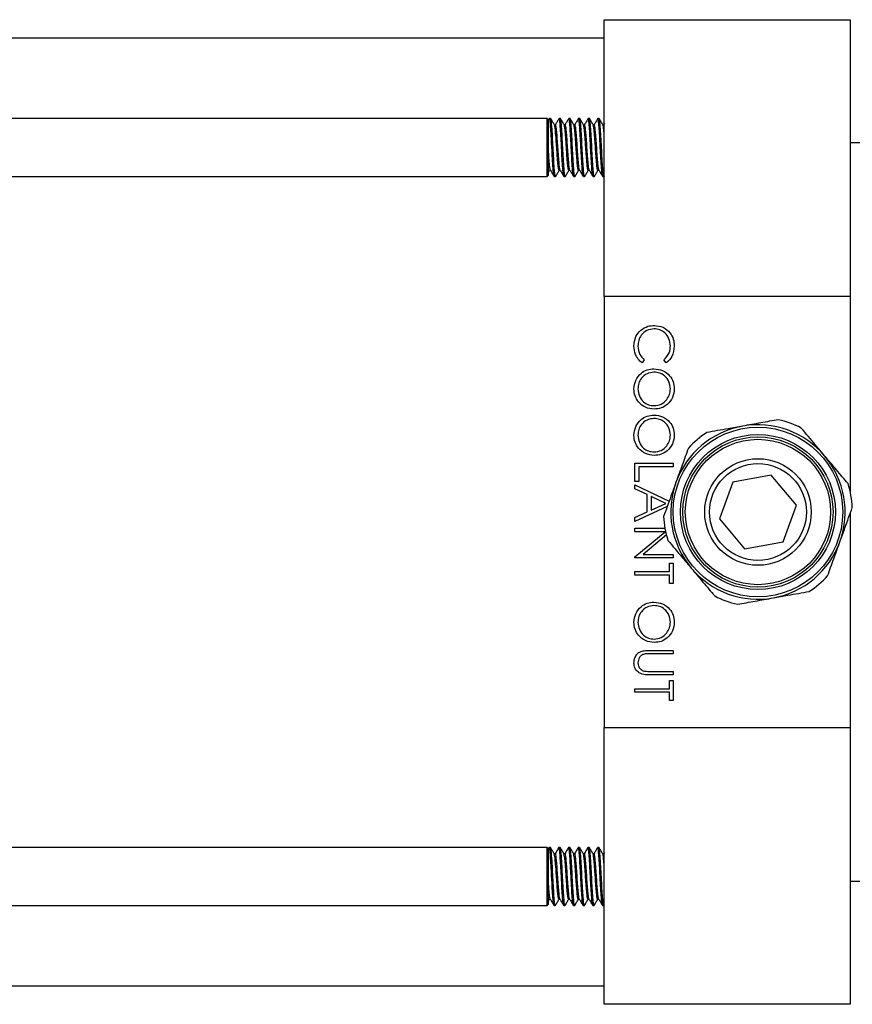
# Model space of a CAD drawing. Header units: inches. Extents: x 1 to 20.6, y 0.7 to 16.3.
# Tile 6 of 7: x 10.6 to 14, y 12.3 to 16.3. Entities that reach past the tile are written whole.
import ezdxf

# ---------------------------------------------------------------- set-up
doc = ezdxf.new("R2010")
doc.units = ezdxf.units.IN
doc.header["$MEASUREMENT"] = 0

msp = doc.modelspace()

# ---------------------------------------------------------------- linework, layer by layer
at = {"color": 7, "linetype": 'Continuous', "lineweight": 25}
for p, q in [((12.9704, 15.221), (12.9704, 16.346)), ((12.9704, 16.346), (13.9704, 16.346)), ((13.9704, 16.346), (13.9704, 15.221)), ((12.9704, 16.271), (8.2204, 16.271)), ((12.7383, 15.9448), (8.2204, 15.9448)), ((12.743, 15.94), (12.7383, 15.9448)), ((12.7383, 15.7086), (12.7383, 15.9448)), ((12.7474, 15.9444), (12.7426, 15.9361)), ((12.743, 15.94), (12.743, 15.7133)), ((12.7529, 15.9448), (12.748, 15.9448)), ((12.7923, 15.9448), (12.7873, 15.9448)), ((12.8316, 15.9448), (12.8267, 15.9448)), ((12.871, 15.9448), (12.8661, 15.9448)), ((12.9104, 15.9448), (12.9054, 15.9448)), ((12.9497, 15.9448), (12.9448, 15.9448)), ((12.9722, 15.9246), (12.969, 15.9192)), ((12.7726, 15.9192), (12.7681, 15.9192)), ((12.8119, 15.9192), (12.8074, 15.9192)), ((12.8513, 15.9192), (12.8468, 15.9192)), ((12.8907, 15.9192), (12.8862, 15.9192)), ((12.9301, 15.9192), (12.9255, 15.9192)), ((12.9694, 15.9192), (12.9649, 15.9192)), ((12.9704, 15.916), (12.9694, 15.9192)), ((14.0954, 15.846), (13.9704, 15.846)), ((12.7435, 15.7257), (12.7484, 15.7341)), ((12.748, 15.7341), (12.7525, 15.7341)), ((12.7873, 15.7341), (12.7919, 15.7341)), ((12.8267, 15.7341), (12.8312, 15.7341)), ((12.8661, 15.7341), (12.8706, 15.7341)), ((12.9054, 15.7341), (12.91, 15.7341)), ((12.9448, 15.7341), (12.9493, 15.7341)), ((8.2204, 15.7086), (12.7383, 15.7086)), ((12.7383, 15.7086), (12.743, 15.7133)), ((12.7677, 15.7086), (12.7726, 15.7086)), ((12.807, 15.7086), (12.8119, 15.7086)), ((12.8464, 15.7086), (12.8513, 15.7086)), ((12.8858, 15.7086), (12.8907, 15.7086)), ((12.9251, 15.7086), (12.9301, 15.7086)), ((12.9645, 15.7086), (12.9694, 15.7086)), ((13.9704, 15.221), (12.9704, 15.221)), ((12.9704, 15.221), (12.9704, 13.471)), ((13.9704, 15.221), (13.9704, 14.428)), ((13.1334, 14.9642), (13.1241, 14.952)), ((13.2228, 14.952), (13.2134, 14.9642)), ((13.0954, 14.47), (13.0954, 14.544)), ((13.0954, 14.544), (13.2514, 14.544)), ((13.1114, 14.53), (13.1114, 14.47)), ((13.2514, 14.53), (13.1114, 14.53)), ((13.2514, 14.544), (13.2514, 14.53)), ((13.6496, 14.4956), (13.4929, 14.4677)), ((13.7521, 14.3739), (13.6496, 14.4956)), ((13.1114, 14.47), (13.0954, 14.47)), ((13.0954, 14.456), (13.2345, 14.39)), ((13.0954, 14.4407), (13.0954, 14.456)), ((13.1454, 14.417), (13.0954, 14.4407)), ((13.4929, 14.4677), (13.4388, 14.3181)), ((13.1454, 14.3463), (13.1454, 14.417)), ((13.1614, 14.4094), (13.1614, 14.3536)), ((13.221, 14.3811), (13.1614, 14.4094)), ((13.2268, 14.3686), (13.0954, 14.308)), ((13.1614, 14.3536), (13.221, 14.3811)), ((13.6979, 14.2243), (13.7521, 14.3739)), ((13.0954, 14.3232), (13.1454, 14.3463)), ((13.0954, 14.308), (13.0954, 14.3232)), ((13.9704, 14.341), (13.9704, 13.471)), ((13.4388, 14.3181), (13.5413, 14.1964)), ((13.0954, 14.28), (13.2173, 14.28)), ((13.0954, 14.266), (13.0954, 14.28)), ((13.2179, 14.266), (13.0954, 14.266)), ((13.0954, 14.1632), (13.2179, 14.266)), ((13.223, 14.2532), (13.1286, 14.174)), ((13.5413, 14.1964), (13.6979, 14.2243)), ((13.0954, 14.16), (13.0954, 14.1632)), ((13.1286, 14.174), (13.2514, 14.174)), ((13.2514, 14.174), (13.2514, 14.16)), ((13.2514, 14.16), (13.0954, 14.16)), ((13.2354, 14.138), (13.2514, 14.138)), ((13.2354, 14.104), (13.2354, 14.138)), ((13.2514, 14.138), (13.2514, 14.056)), ((13.0954, 14.104), (13.2354, 14.104)), ((13.0954, 14.09), (13.0954, 14.104)), ((13.2354, 14.09), (13.0954, 14.09)), ((13.2354, 14.056), (13.2354, 14.09)), ((13.2514, 14.056), (13.2354, 14.056)), ((13.1572, 13.784), (13.2514, 13.784)), ((13.2514, 13.77), (13.1579, 13.77)), ((13.2514, 13.784), (13.2514, 13.77)), ((13.2514, 13.684), (13.1572, 13.684)), ((13.1579, 13.698), (13.2514, 13.698)), ((13.2514, 13.698), (13.2514, 13.684)), ((13.2354, 13.662), (13.2514, 13.662)), ((13.2354, 13.628), (13.2354, 13.662)), ((13.2514, 13.662), (13.2514, 13.58)), ((13.0954, 13.628), (13.2354, 13.628)), ((13.0954, 13.614), (13.0954, 13.628)), ((13.2354, 13.614), (13.0954, 13.614)), ((13.2354, 13.58), (13.2354, 13.614)), ((13.2514, 13.58), (13.2354, 13.58)), ((12.9704, 13.471), (13.9704, 13.471)), ((12.9704, 12.346), (12.9704, 13.471)), ((13.9704, 13.471), (13.9704, 12.346)), ((12.7383, 12.9834), (8.2204, 12.9834)), ((12.743, 12.9787), (12.7383, 12.9834)), ((12.7383, 12.7472), (12.7383, 12.9834)), ((12.7465, 12.9829), (12.7428, 12.9765)), ((12.743, 12.9787), (12.743, 12.7519)), ((12.7521, 12.9834), (12.7472, 12.9834)), ((12.7914, 12.9834), (12.7865, 12.9834)), ((12.8308, 12.9834), (12.8259, 12.9834)), ((12.8702, 12.9834), (12.8653, 12.9834)), ((12.9096, 12.9834), (12.9046, 12.9834)), ((12.9489, 12.9834), (12.944, 12.9834)), ((12.9712, 12.9631), (12.9678, 12.9571)), ((12.7718, 12.9578), (12.7672, 12.9578)), ((12.8111, 12.9578), (12.8066, 12.9578)), ((12.8505, 12.9578), (12.846, 12.9578)), ((12.8899, 12.9578), (12.8853, 12.9578)), ((12.9292, 12.9578), (12.9247, 12.9578)), ((12.9686, 12.9578), (12.9641, 12.9578)), ((13.9704, 12.846), (14.0954, 12.846)), ((12.7436, 12.7661), (12.7477, 12.7732)), ((12.7472, 12.7728), (12.7517, 12.7728)), ((12.7865, 12.7728), (12.791, 12.7728)), ((12.8259, 12.7728), (12.8304, 12.7728)), ((12.8653, 12.7728), (12.8698, 12.7728)), ((12.9046, 12.7728), (12.9091, 12.7728)), ((12.944, 12.7728), (12.9485, 12.7728)), ((8.2204, 12.7472), (12.7383, 12.7472)), ((12.7383, 12.7472), (12.743, 12.7519)), ((12.7668, 12.7472), (12.7718, 12.7472)), ((12.8062, 12.7472), (12.8111, 12.7472)), ((12.8456, 12.7472), (12.8505, 12.7472)), ((12.885, 12.7472), (12.8899, 12.7472)), ((12.9243, 12.7472), (12.9292, 12.7472)), ((12.9637, 12.7472), (12.9686, 12.7472)), ((12.969, 12.7475), (12.9699, 12.749)), ((8.2204, 12.421), (12.9704, 12.421)), ((13.9704, 12.346), (12.9704, 12.346))]:
    msp.add_line(p, q, dxfattribs=at)
for radius in [0.3445, 0.315, 0.3051, 0.2953, 0.2165, 0.1969]:
    msp.add_circle((13.5954, 14.346), radius, dxfattribs=at)
for radius, start, end in [(0.3839, 62.7251, 77.4854), (0.3543, 100.1052, 160.1052), (0.3543, 40.1052, 100.1052), (0.3839, 122.7251, 137.4854), (0.3543, 340.1052, 40.1052), (0.3543, 160.1052, 220.1052), (0.3839, 2.7251, 17.4854), (0.3839, 182.7251, 197.4854), (0.3543, 280.1052, 340.1052), (0.3543, 220.1052, 280.1052), (0.3839, 302.7251, 317.4854), (0.3839, 242.7251, 257.4854)]:
    msp.add_arc((13.5954, 14.346), radius, start, end, dxfattribs=at)
for points, knots in [([(12.7677, 15.7086), (12.7668, 15.7104), (12.7651, 15.7139), (12.7629, 15.7413), (12.7602, 15.7801), (12.7584, 15.8135), (12.7569, 15.8451), (12.7552, 15.8759), (12.7527, 15.9131), (12.7505, 15.9376), (12.7486, 15.9479), (12.7476, 15.9436), (12.7474, 15.9429)], [0, 0, 0, 0, 0.122959, 0.242086, 0.366121, 0.486981, 0.503276, 0.616622, 0.732171, 0.851298, 0.974256, 1, 1, 1, 1]), ([(12.7731, 15.7105), (12.7729, 15.7097), (12.7719, 15.7055), (12.77, 15.7157), (12.7678, 15.7408), (12.7651, 15.7803), (12.7627, 15.8267), (12.7604, 15.8731), (12.7585, 15.9007), (12.7568, 15.9223), (12.7554, 15.9399), (12.7537, 15.9431), (12.7529, 15.9448)], [0, 0, 0, 0, 0.025987, 0.148928, 0.268038, 0.392055, 0.512898, 0.633741, 0.757757, 0.768377, 0.882177, 1, 1, 1, 1]), ([(12.7685, 15.9185), (12.766, 15.9227), (12.761, 15.9313), (12.7561, 15.9399), (12.7536, 15.9441)], [0, 0, 0, 0, 0.499814, 1, 1, 1, 1]), ([(12.7868, 15.9444), (12.7843, 15.9401), (12.7794, 15.9317), (12.7746, 15.9233), (12.7722, 15.9192)], [0, 0, 0, 0, 0.511195, 1, 1, 1, 1]), ([(12.8065, 15.7105), (12.8058, 15.712), (12.8043, 15.7154), (12.8022, 15.7414), (12.7996, 15.7801), (12.7978, 15.8135), (12.7963, 15.8451), (12.7946, 15.8759), (12.7921, 15.9131), (12.7899, 15.9376), (12.788, 15.9479), (12.787, 15.9436), (12.7868, 15.9429)], [0, 0, 0, 0, 0.0997836, 0.2220586, 0.349371, 0.4734251, 0.4901509, 0.6064915, 0.7250936, 0.8473686, 0.9735761, 1, 1, 1, 1]), ([(12.8125, 15.7105), (12.8123, 15.7097), (12.8113, 15.7055), (12.8094, 15.7157), (12.8072, 15.7408), (12.8045, 15.7803), (12.8021, 15.8267), (12.7997, 15.8731), (12.7979, 15.9007), (12.7962, 15.9223), (12.7947, 15.9399), (12.7931, 15.9431), (12.7923, 15.9448)], [0, 0, 0, 0, 0.025987, 0.148928, 0.268038, 0.392055, 0.512898, 0.633741, 0.757758, 0.768377, 0.882177, 1, 1, 1, 1]), ([(12.8078, 15.9185), (12.8054, 15.9227), (12.8004, 15.9313), (12.7954, 15.9399), (12.7929, 15.9441)], [0, 0, 0, 0, 0.499809, 1, 1, 1, 1]), ([(12.8262, 15.9444), (12.8237, 15.9401), (12.8188, 15.9317), (12.8139, 15.9233), (12.8116, 15.9192)], [0, 0, 0, 0, 0.5112, 1, 1, 1, 1]), ([(12.8459, 15.7105), (12.8452, 15.712), (12.8437, 15.7154), (12.8416, 15.7414), (12.8389, 15.7801), (12.8372, 15.8135), (12.8357, 15.8451), (12.834, 15.8759), (12.8315, 15.9131), (12.8293, 15.9376), (12.8274, 15.9479), (12.8264, 15.9436), (12.8262, 15.9429)], [0, 0, 0, 0, 0.099784, 0.222059, 0.349371, 0.473425, 0.490151, 0.606491, 0.725094, 0.847369, 0.973576, 1, 1, 1, 1]), ([(12.8519, 15.7105), (12.8517, 15.7097), (12.8507, 15.7055), (12.8487, 15.7157), (12.8465, 15.7408), (12.8438, 15.7803), (12.8415, 15.8267), (12.8391, 15.8731), (12.8372, 15.9007), (12.8356, 15.9223), (12.8341, 15.9399), (12.8325, 15.9431), (12.8316, 15.9448)], [0, 0, 0, 0, 0.025987, 0.148928, 0.268038, 0.392055, 0.512898, 0.633741, 0.757758, 0.768377, 0.882177, 1, 1, 1, 1]), ([(12.8472, 15.9185), (12.8447, 15.9227), (12.8398, 15.9313), (12.8348, 15.9399), (12.8323, 15.9441)], [0, 0, 0, 0, 0.499809, 1, 1, 1, 1]), ([(12.8655, 15.9444), (12.8631, 15.9401), (12.8582, 15.9317), (12.8533, 15.9233), (12.8509, 15.9192)], [0, 0, 0, 0, 0.511198, 1, 1, 1, 1]), ([(12.8852, 15.7105), (12.8846, 15.712), (12.883, 15.7154), (12.881, 15.7414), (12.8783, 15.7801), (12.8766, 15.8135), (12.875, 15.8451), (12.8733, 15.8759), (12.8708, 15.9131), (12.8687, 15.9376), (12.8667, 15.9479), (12.8657, 15.9436), (12.8655, 15.9429)], [0, 0, 0, 0, 0.0997837, 0.2220586, 0.349371, 0.4734251, 0.4901509, 0.6064915, 0.7250936, 0.8473686, 0.9735761, 1, 1, 1, 1]), ([(12.8912, 15.7105), (12.891, 15.7097), (12.89, 15.7055), (12.8881, 15.7157), (12.8859, 15.7408), (12.8832, 15.7803), (12.8808, 15.8267), (12.8785, 15.8731), (12.8766, 15.9007), (12.8749, 15.9223), (12.8735, 15.9399), (12.8718, 15.9431), (12.871, 15.9448)], [0, 0, 0, 0, 0.025987, 0.148928, 0.268038, 0.392055, 0.512898, 0.633741, 0.757758, 0.768377, 0.882177, 1, 1, 1, 1]), ([(12.8866, 15.9185), (12.8841, 15.9227), (12.8791, 15.9313), (12.8742, 15.9399), (12.8717, 15.9441)], [0, 0, 0, 0, 0.499809, 1, 1, 1, 1]), ([(12.9049, 15.9444), (12.9024, 15.9401), (12.8976, 15.9317), (12.8927, 15.9233), (12.8903, 15.9192)], [0, 0, 0, 0, 0.511195, 1, 1, 1, 1]), ([(12.9246, 15.7105), (12.9239, 15.712), (12.9224, 15.7154), (12.9203, 15.7414), (12.9177, 15.7801), (12.9159, 15.8135), (12.9144, 15.8451), (12.9127, 15.8759), (12.9102, 15.9131), (12.908, 15.9376), (12.9061, 15.9479), (12.9051, 15.9436), (12.9049, 15.9429)], [0, 0, 0, 0, 0.099784, 0.222059, 0.349371, 0.473425, 0.490151, 0.606491, 0.725094, 0.847369, 0.973576, 1, 1, 1, 1]), ([(12.9306, 15.7105), (12.9304, 15.7097), (12.9294, 15.7055), (12.9275, 15.7157), (12.9253, 15.7408), (12.9226, 15.7803), (12.9202, 15.8267), (12.9178, 15.8731), (12.916, 15.9007), (12.9143, 15.9223), (12.9128, 15.9399), (12.9112, 15.9431), (12.9104, 15.9448)], [0, 0, 0, 0, 0.025987, 0.148928, 0.268038, 0.392055, 0.512898, 0.633741, 0.757757, 0.768377, 0.882177, 1, 1, 1, 1]), ([(12.926, 15.9185), (12.9235, 15.9227), (12.9185, 15.9313), (12.9135, 15.9399), (12.911, 15.9441)], [0, 0, 0, 0, 0.499811, 1, 1, 1, 1]), ([(12.9443, 15.9444), (12.9418, 15.9401), (12.9369, 15.9317), (12.932, 15.9233), (12.9297, 15.9192)], [0, 0, 0, 0, 0.511195, 1, 1, 1, 1]), ([(12.9645, 15.7086), (12.9636, 15.7104), (12.9619, 15.7139), (12.9597, 15.7413), (12.9571, 15.7801), (12.9553, 15.8135), (12.9538, 15.8451), (12.9521, 15.8759), (12.9496, 15.9131), (12.9474, 15.9376), (12.9455, 15.9479), (12.9445, 15.9436), (12.9443, 15.9429)], [0, 0, 0, 0, 0.122958, 0.242086, 0.366121, 0.486981, 0.503276, 0.616622, 0.732171, 0.851298, 0.974256, 1, 1, 1, 1]), ([(12.97, 15.7105), (12.9698, 15.7097), (12.9688, 15.7055), (12.9668, 15.7157), (12.9646, 15.7408), (12.962, 15.7803), (12.9596, 15.8267), (12.9572, 15.8731), (12.9553, 15.9007), (12.9537, 15.9223), (12.9522, 15.9399), (12.9506, 15.9431), (12.9497, 15.9448)], [0, 0, 0, 0, 0.025987, 0.148928, 0.268038, 0.392055, 0.512898, 0.633741, 0.757758, 0.768377, 0.882177, 1, 1, 1, 1]), ([(12.9653, 15.9185), (12.9628, 15.9227), (12.9579, 15.9313), (12.9529, 15.9399), (12.9504, 15.9441)], [0, 0, 0, 0, 0.499809, 1, 1, 1, 1]), ([(12.7873, 15.7341), (12.7865, 15.7355), (12.7848, 15.7383), (12.7825, 15.7597), (12.7799, 15.7902), (12.7776, 15.8251), (12.7752, 15.8615), (12.7725, 15.8925), (12.7705, 15.9132), (12.769, 15.9159), (12.7684, 15.917)], [0, 0, 0, 0, 0.131436, 0.258761, 0.391351, 0.520536, 0.63327, 0.782212, 0.909537, 1, 1, 1, 1]), ([(12.7916, 15.736), (12.791, 15.7372), (12.7895, 15.7398), (12.7875, 15.7599), (12.7848, 15.7902), (12.7824, 15.8267), (12.78, 15.8631), (12.7775, 15.8923), (12.7752, 15.9143), (12.7735, 15.9174), (12.7726, 15.9192)], [0, 0, 0, 0, 0.095701, 0.222294, 0.354121, 0.482563, 0.611004, 0.742832, 0.852771, 1, 1, 1, 1]), ([(12.8267, 15.7341), (12.8258, 15.7355), (12.8241, 15.7383), (12.8219, 15.7597), (12.8192, 15.7902), (12.817, 15.8251), (12.8146, 15.8615), (12.8119, 15.8925), (12.8098, 15.9132), (12.8084, 15.9159), (12.8078, 15.917)], [0, 0, 0, 0, 0.131436, 0.258761, 0.391351, 0.520536, 0.63327, 0.782212, 0.909537, 1, 1, 1, 1]), ([(12.831, 15.736), (12.8303, 15.7372), (12.8289, 15.7398), (12.8268, 15.7599), (12.8242, 15.7902), (12.8218, 15.8267), (12.8194, 15.8631), (12.8168, 15.8923), (12.8146, 15.9143), (12.8129, 15.9174), (12.8119, 15.9192)], [0, 0, 0, 0, 0.095701, 0.222294, 0.354121, 0.482563, 0.611004, 0.742832, 0.852771, 1, 1, 1, 1]), ([(12.8661, 15.7341), (12.8652, 15.7355), (12.8635, 15.7383), (12.8613, 15.7597), (12.8586, 15.7902), (12.8563, 15.8251), (12.854, 15.8615), (12.8513, 15.8925), (12.8492, 15.9132), (12.8478, 15.9159), (12.8472, 15.917)], [0, 0, 0, 0, 0.1314357, 0.2587606, 0.3913511, 0.5205356, 0.6332704, 0.7822121, 0.909537, 1, 1, 1, 1]), ([(12.8703, 15.736), (12.8697, 15.7372), (12.8682, 15.7398), (12.8662, 15.7599), (12.8635, 15.7902), (12.8612, 15.8267), (12.8588, 15.8631), (12.8562, 15.8923), (12.854, 15.9143), (12.8523, 15.9174), (12.8513, 15.9192)], [0, 0, 0, 0, 0.095701, 0.222294, 0.354121, 0.482563, 0.611004, 0.742832, 0.852771, 1, 1, 1, 1]), ([(12.9054, 15.7341), (12.9046, 15.7355), (12.9029, 15.7383), (12.9007, 15.7597), (12.898, 15.7902), (12.8957, 15.8251), (12.8934, 15.8615), (12.8906, 15.8925), (12.8886, 15.9132), (12.8871, 15.9159), (12.8866, 15.917)], [0, 0, 0, 0, 0.1314357, 0.2587606, 0.3913511, 0.5205356, 0.6332704, 0.7822121, 0.909537, 1, 1, 1, 1]), ([(12.9097, 15.736), (12.9091, 15.7372), (12.9076, 15.7398), (12.9056, 15.7599), (12.9029, 15.7902), (12.9005, 15.8267), (12.8982, 15.8631), (12.8956, 15.8923), (12.8934, 15.9143), (12.8917, 15.9174), (12.8907, 15.9192)], [0, 0, 0, 0, 0.095701, 0.222294, 0.354121, 0.482563, 0.611004, 0.742832, 0.852771, 1, 1, 1, 1]), ([(12.9448, 15.7341), (12.944, 15.7355), (12.9423, 15.7383), (12.94, 15.7597), (12.9374, 15.7902), (12.9351, 15.8251), (12.9327, 15.8615), (12.93, 15.8925), (12.9279, 15.9132), (12.9265, 15.9159), (12.9259, 15.917)], [0, 0, 0, 0, 0.131436, 0.258761, 0.391351, 0.520536, 0.63327, 0.782212, 0.909537, 1, 1, 1, 1]), ([(12.9491, 15.736), (12.9484, 15.7372), (12.947, 15.7398), (12.945, 15.7599), (12.9423, 15.7902), (12.9399, 15.8267), (12.9375, 15.8631), (12.935, 15.8923), (12.9327, 15.9143), (12.931, 15.9174), (12.9301, 15.9192)], [0, 0, 0, 0, 0.095701, 0.222294, 0.354121, 0.482563, 0.611004, 0.742832, 0.852771, 1, 1, 1, 1]), ([(12.9704, 15.8795), (12.9701, 15.884), (12.9688, 15.8987), (12.9673, 15.913), (12.9659, 15.9158), (12.9653, 15.917)], [0, 0, 0, 0, 0.201318, 0.66825, 1, 1, 1, 1]), ([(12.7522, 15.736), (12.7516, 15.7372), (12.7501, 15.7398), (12.7481, 15.7599), (12.7454, 15.7902), (12.7438, 15.8146), (12.743, 15.8267)], [0, 0, 0, 0, 0.1983183, 0.4606522, 0.7338349, 1, 1, 1, 1]), ([(12.7522, 15.7347), (12.7547, 15.7304), (12.7597, 15.7218), (12.7646, 15.7132), (12.7671, 15.7089)], [0, 0, 0, 0, 0.499703, 1, 1, 1, 1]), ([(12.7731, 15.7089), (12.7756, 15.7132), (12.7805, 15.7216), (12.7854, 15.73), (12.7877, 15.7341)], [0, 0, 0, 0, 0.5116471, 1, 1, 1, 1]), ([(12.7915, 15.7347), (12.794, 15.7304), (12.799, 15.7218), (12.804, 15.7132), (12.8065, 15.7089)], [0, 0, 0, 0, 0.499699, 1, 1, 1, 1]), ([(12.8125, 15.7089), (12.815, 15.7132), (12.8198, 15.7216), (12.8247, 15.73), (12.8271, 15.7341)], [0, 0, 0, 0, 0.511645, 1, 1, 1, 1]), ([(12.8309, 15.7347), (12.8334, 15.7304), (12.8384, 15.7218), (12.8434, 15.7132), (12.8459, 15.7089)], [0, 0, 0, 0, 0.499701, 1, 1, 1, 1]), ([(12.8519, 15.7089), (12.8543, 15.7132), (12.8592, 15.7216), (12.8641, 15.73), (12.8665, 15.7341)], [0, 0, 0, 0, 0.511645, 1, 1, 1, 1]), ([(12.8703, 15.7347), (12.8728, 15.7304), (12.8778, 15.7218), (12.8827, 15.7132), (12.8852, 15.7089)], [0, 0, 0, 0, 0.499703, 1, 1, 1, 1]), ([(12.8912, 15.7089), (12.8937, 15.7132), (12.8986, 15.7216), (12.9035, 15.73), (12.9058, 15.7341)], [0, 0, 0, 0, 0.511645, 1, 1, 1, 1]), ([(12.9097, 15.7347), (12.9121, 15.7304), (12.9171, 15.7218), (12.9221, 15.7132), (12.9246, 15.7089)], [0, 0, 0, 0, 0.499703, 1, 1, 1, 1]), ([(12.9306, 15.7089), (12.9331, 15.7132), (12.938, 15.7216), (12.9428, 15.73), (12.9452, 15.7341)], [0, 0, 0, 0, 0.5116497, 1, 1, 1, 1]), ([(12.949, 15.7347), (12.9515, 15.7304), (12.9565, 15.7218), (12.9615, 15.7132), (12.964, 15.7089)], [0, 0, 0, 0, 0.499699, 1, 1, 1, 1]), ([(13.0914, 15.0199), (13.0926, 15.0337), (13.0947, 15.0583), (13.1114, 15.0763), (13.1187, 15.0842)], [0, 0, 0, 0, 0.5598027, 1, 1, 1, 1]), ([(13.1733, 15.09), (13.1632, 15.0888), (13.143, 15.0864), (13.1212, 15.0669), (13.1091, 15.0437), (13.108, 15.0279), (13.1074, 15.02)], [0, 0, 0, 0, 0.2794318, 0.5589188, 0.7792831, 1, 1, 1, 1]), ([(13.1187, 15.0842), (13.1281, 15.0907), (13.145, 15.1022), (13.1654, 15.1034), (13.1743, 15.104)], [0, 0, 0, 0, 0.559027, 1, 1, 1, 1]), ([(13.2394, 15.0209), (13.2383, 15.0309), (13.236, 15.0508), (13.2191, 15.074), (13.1968, 15.0879), (13.1811, 15.0893), (13.1733, 15.09)], [0, 0, 0, 0, 0.279855, 0.559516, 0.779684, 1, 1, 1, 1]), ([(13.1743, 15.104), (13.1866, 15.1026), (13.211, 15.0997), (13.2378, 15.0766), (13.2533, 15.0489), (13.2547, 15.0297), (13.2554, 15.02)], [0, 0, 0, 0, 0.279509, 0.559077, 0.779374, 1, 1, 1, 1]), ([(13.1241, 14.952), (13.1186, 14.9568), (13.1076, 14.9664), (13.0944, 14.9895), (13.0925, 15.0084), (13.0914, 15.0199)], [0, 0, 0, 0, 0.280408, 0.560795, 1, 1, 1, 1]), ([(13.1074, 15.02), (13.1089, 15.0079), (13.1115, 14.9863), (13.1267, 14.971), (13.1334, 14.9642)], [0, 0, 0, 0, 0.558772, 1, 1, 1, 1]), ([(13.2134, 14.9642), (13.2218, 14.9733), (13.2369, 14.9894), (13.2386, 15.0113), (13.2394, 15.0209)], [0, 0, 0, 0, 0.558425, 1, 1, 1, 1]), ([(13.2554, 15.02), (13.2538, 15.0051), (13.2508, 14.9783), (13.2314, 14.96), (13.2228, 14.952)], [0, 0, 0, 0, 0.559516, 1, 1, 1, 1]), ([(13.0914, 14.8457), (13.0928, 14.8578), (13.0954, 14.882), (13.1175, 14.9089), (13.1443, 14.9255), (13.1632, 14.9271), (13.1727, 14.928)], [0, 0, 0, 0, 0.2796641, 0.5593545, 0.7796357, 1, 1, 1, 1]), ([(13.1727, 14.928), (13.1848, 14.9265), (13.2088, 14.9237), (13.2363, 14.9023), (13.2526, 14.8754), (13.2545, 14.8564), (13.2554, 14.847)], [0, 0, 0, 0, 0.279731, 0.559328, 0.77968, 1, 1, 1, 1]), ([(13.1728, 14.914), (13.163, 14.9128), (13.1433, 14.9104), (13.1221, 14.8915), (13.1093, 14.8694), (13.1081, 14.854), (13.1074, 14.8463)], [0, 0, 0, 0, 0.279412, 0.559074, 0.779478, 1, 1, 1, 1]), ([(13.2394, 14.8463), (13.2381, 14.8561), (13.2356, 14.8758), (13.2182, 14.8984), (13.1961, 14.9119), (13.1806, 14.9133), (13.1728, 14.914)], [0, 0, 0, 0, 0.2796271, 0.5593482, 0.7796258, 1, 1, 1, 1]), ([(13.1735, 14.764), (13.1614, 14.7654), (13.1372, 14.7681), (13.1103, 14.7903), (13.0938, 14.8172), (13.0922, 14.8362), (13.0914, 14.8457)], [0, 0, 0, 0, 0.27963, 0.559343, 0.779596, 1, 1, 1, 1]), ([(13.1074, 14.8463), (13.1085, 14.8364), (13.1108, 14.8166), (13.1279, 14.7936), (13.1501, 14.7801), (13.1657, 14.7787), (13.1735, 14.778)], [0, 0, 0, 0, 0.279829, 0.559388, 0.779651, 1, 1, 1, 1]), ([(13.2554, 14.847), (13.2541, 14.8348), (13.2516, 14.8103), (13.2294, 14.783), (13.2023, 14.7664), (13.1831, 14.7648), (13.1735, 14.764)], [0, 0, 0, 0, 0.279767, 0.559359, 0.779568, 1, 1, 1, 1]), ([(13.1735, 14.778), (13.1834, 14.7792), (13.2032, 14.7816), (13.2247, 14.8006), (13.2371, 14.823), (13.2387, 14.8385), (13.2394, 14.8463)], [0, 0, 0, 0, 0.279468, 0.5588687, 0.7795155, 1, 1, 1, 1]), ([(13.0914, 14.6577), (13.0928, 14.6698), (13.0954, 14.694), (13.1175, 14.7209), (13.1443, 14.7375), (13.1632, 14.7391), (13.1727, 14.74)], [0, 0, 0, 0, 0.279664, 0.559355, 0.779636, 1, 1, 1, 1]), ([(13.1728, 14.726), (13.163, 14.7248), (13.1433, 14.7224), (13.1221, 14.7035), (13.1093, 14.6814), (13.1081, 14.666), (13.1074, 14.6583)], [0, 0, 0, 0, 0.2794116, 0.5590744, 0.7794779, 1, 1, 1, 1]), ([(13.1727, 14.74), (13.1848, 14.7385), (13.2088, 14.7357), (13.2363, 14.7143), (13.2526, 14.6874), (13.2545, 14.6684), (13.2554, 14.659)], [0, 0, 0, 0, 0.279731, 0.559328, 0.77968, 1, 1, 1, 1]), ([(13.2394, 14.6583), (13.2381, 14.6681), (13.2356, 14.6878), (13.2182, 14.7104), (13.1961, 14.7239), (13.1806, 14.7253), (13.1728, 14.726)], [0, 0, 0, 0, 0.2796271, 0.5593482, 0.7796258, 1, 1, 1, 1]), ([(13.6786, 14.7207), (13.6547, 14.7165), (13.6068, 14.7079), (13.5578, 14.6992), (13.5332, 14.6948)], [0, 0, 0, 0, 0.497141, 1, 1, 1, 1]), ([(13.5332, 14.6948), (13.5135, 14.6913), (13.4646, 14.6826), (13.4166, 14.674), (13.3879, 14.6689)], [0, 0, 0, 0, 0.4030017, 1, 1, 1, 1]), ([(13.8664, 14.5742), (13.8542, 14.5888), (13.8222, 14.6268), (13.7907, 14.6641), (13.7713, 14.6872)], [0, 0, 0, 0, 0.383153, 1, 1, 1, 1]), ([(13.1735, 14.576), (13.1614, 14.5774), (13.1372, 14.5801), (13.1103, 14.6023), (13.0938, 14.6292), (13.0922, 14.6482), (13.0914, 14.6577)], [0, 0, 0, 0, 0.27963, 0.559343, 0.779596, 1, 1, 1, 1]), ([(13.1074, 14.6583), (13.1085, 14.6484), (13.1108, 14.6286), (13.1279, 14.6056), (13.1501, 14.5921), (13.1657, 14.5907), (13.1735, 14.59)], [0, 0, 0, 0, 0.279829, 0.559388, 0.779651, 1, 1, 1, 1]), ([(13.2554, 14.659), (13.2541, 14.6468), (13.2516, 14.6223), (13.2294, 14.595), (13.2023, 14.5784), (13.1831, 14.5768), (13.1735, 14.576)], [0, 0, 0, 0, 0.279768, 0.559359, 0.779568, 1, 1, 1, 1]), ([(13.1735, 14.59), (13.1834, 14.5912), (13.2032, 14.5936), (13.2247, 14.6126), (13.2371, 14.635), (13.2387, 14.6505), (13.2394, 14.6583)], [0, 0, 0, 0, 0.279468, 0.558869, 0.779516, 1, 1, 1, 1]), ([(13.3125, 14.6054), (13.3042, 14.5826), (13.2876, 14.5368), (13.2707, 14.4901), (13.2622, 14.4666)], [0, 0, 0, 0, 0.4971407, 1, 1, 1, 1]), ([(13.9615, 14.4613), (13.9459, 14.4798), (13.9145, 14.5171), (13.8825, 14.5551), (13.8664, 14.5742)], [0, 0, 0, 0, 0.49714, 1, 1, 1, 1]), ([(13.2622, 14.4666), (13.2554, 14.4477), (13.2385, 14.401), (13.2219, 14.3551), (13.212, 14.3277)], [0, 0, 0, 0, 0.403002, 1, 1, 1, 1]), ([(13.9286, 14.2254), (13.9354, 14.2442), (13.9523, 14.2909), (13.9689, 14.3368), (13.9788, 14.3642)], [0, 0, 0, 0, 0.403002, 1, 1, 1, 1]), ([(13.2293, 14.2306), (13.2487, 14.2076), (13.2801, 14.1703), (13.3121, 14.1323), (13.3244, 14.1177)], [0, 0, 0, 0, 0.616847, 1, 1, 1, 1]), ([(13.8784, 14.0866), (13.8866, 14.1094), (13.9032, 14.1552), (13.9201, 14.2019), (13.9286, 14.2254)], [0, 0, 0, 0, 0.4971414, 1, 1, 1, 1]), ([(13.3244, 14.1177), (13.3403, 14.0988), (13.3723, 14.0608), (13.4037, 14.0236), (13.4195, 14.0048)], [0, 0, 0, 0, 0.4968208, 1, 1, 1, 1]), ([(13.6576, 13.9971), (13.6773, 14.0007), (13.7262, 14.0094), (13.7742, 14.0179), (13.8029, 14.0231)], [0, 0, 0, 0, 0.403, 1, 1, 1, 1]), ([(13.0914, 13.8977), (13.0928, 13.9098), (13.0954, 13.934), (13.1175, 13.9609), (13.1443, 13.9775), (13.1632, 13.9791), (13.1727, 13.98)], [0, 0, 0, 0, 0.2796641, 0.5593545, 0.7796357, 1, 1, 1, 1]), ([(13.1728, 13.966), (13.163, 13.9648), (13.1433, 13.9624), (13.1221, 13.9435), (13.1093, 13.9214), (13.1081, 13.906), (13.1074, 13.8983)], [0, 0, 0, 0, 0.279412, 0.559074, 0.779478, 1, 1, 1, 1]), ([(13.1727, 13.98), (13.1848, 13.9785), (13.2088, 13.9757), (13.2363, 13.9543), (13.2526, 13.9274), (13.2545, 13.9084), (13.2554, 13.899)], [0, 0, 0, 0, 0.279731, 0.559328, 0.77968, 1, 1, 1, 1]), ([(13.2394, 13.8983), (13.2381, 13.9081), (13.2356, 13.9278), (13.2182, 13.9504), (13.1961, 13.9639), (13.1806, 13.9653), (13.1728, 13.966)], [0, 0, 0, 0, 0.279627, 0.559348, 0.779626, 1, 1, 1, 1]), ([(13.5122, 13.9712), (13.5361, 13.9755), (13.5841, 13.984), (13.633, 13.9928), (13.6576, 13.9971)], [0, 0, 0, 0, 0.497141, 1, 1, 1, 1]), ([(13.1735, 13.816), (13.1614, 13.8174), (13.1372, 13.8201), (13.1103, 13.8423), (13.0938, 13.8692), (13.0922, 13.8882), (13.0914, 13.8977)], [0, 0, 0, 0, 0.27963, 0.559343, 0.779596, 1, 1, 1, 1]), ([(13.1074, 13.8983), (13.1085, 13.8884), (13.1108, 13.8686), (13.1279, 13.8456), (13.1501, 13.8321), (13.1657, 13.8307), (13.1735, 13.83)], [0, 0, 0, 0, 0.279829, 0.559388, 0.779651, 1, 1, 1, 1]), ([(13.2554, 13.899), (13.2541, 13.8868), (13.2516, 13.8623), (13.2294, 13.835), (13.2023, 13.8184), (13.1831, 13.8168), (13.1735, 13.816)], [0, 0, 0, 0, 0.2797674, 0.5593588, 0.7795677, 1, 1, 1, 1]), ([(13.1735, 13.83), (13.1834, 13.8312), (13.2032, 13.8336), (13.2247, 13.8526), (13.2371, 13.875), (13.2387, 13.8905), (13.2394, 13.8983)], [0, 0, 0, 0, 0.279468, 0.558869, 0.779515, 1, 1, 1, 1]), ([(13.0914, 13.7325), (13.0918, 13.7384), (13.0926, 13.7502), (13.1004, 13.7651), (13.1113, 13.7761), (13.12, 13.7795), (13.1243, 13.7812)], [0, 0, 0, 0, 0.280223, 0.559914, 0.779952, 1, 1, 1, 1]), ([(13.1372, 13.7694), (13.1324, 13.7684), (13.1229, 13.7664), (13.1106, 13.753), (13.1086, 13.7407), (13.1074, 13.7332)], [0, 0, 0, 0, 0.281059, 0.560822, 1, 1, 1, 1]), ([(13.1243, 13.7812), (13.1304, 13.7822), (13.1413, 13.784), (13.1523, 13.784), (13.1572, 13.784)], [0, 0, 0, 0, 0.5594967, 1, 1, 1, 1]), ([(13.1579, 13.77), (13.1541, 13.77), (13.1471, 13.77), (13.1402, 13.7696), (13.1372, 13.7694)], [0, 0, 0, 0, 0.56014, 1, 1, 1, 1]), ([(13.1572, 13.684), (13.1485, 13.6841), (13.1312, 13.6844), (13.1082, 13.6938), (13.0936, 13.7119), (13.0922, 13.7256), (13.0914, 13.7325)], [0, 0, 0, 0, 0.281654, 0.560109, 0.78008, 1, 1, 1, 1]), ([(13.1074, 13.7332), (13.1079, 13.7289), (13.1088, 13.7203), (13.1154, 13.7099), (13.1241, 13.7028), (13.1305, 13.7007), (13.1337, 13.6996)], [0, 0, 0, 0, 0.279784, 0.559373, 0.779562, 1, 1, 1, 1]), ([(13.1337, 13.6996), (13.1382, 13.699), (13.1463, 13.6979), (13.1544, 13.698), (13.1579, 13.698)], [0, 0, 0, 0, 0.559625, 1, 1, 1, 1]), ([(12.7662, 12.75), (12.7658, 12.7501), (12.7646, 12.7505), (12.7629, 12.7701), (12.7602, 12.8048), (12.7584, 12.8371), (12.7569, 12.8686), (12.7552, 12.9001), (12.7527, 12.9402), (12.7505, 12.9696), (12.7485, 12.9843), (12.7474, 12.982), (12.7472, 12.9814)], [0, 0, 0, 0, 0.056581, 0.182751, 0.31412, 0.442127, 0.459385, 0.579432, 0.701813, 0.827983, 0.958213, 1, 1, 1, 1]), ([(12.7718, 12.7492), (12.7712, 12.7492), (12.7698, 12.7493), (12.7678, 12.7699), (12.7651, 12.8049), (12.7627, 12.8499), (12.7604, 12.8971), (12.7585, 12.9268), (12.7568, 12.9512), (12.7554, 12.9704), (12.7534, 12.9842), (12.7523, 12.982), (12.7521, 12.9814)], [0, 0, 0, 0, 0.08572, 0.208007, 0.335333, 0.4594, 0.583467, 0.710793, 0.721695, 0.838532, 0.959499, 1, 1, 1, 1]), ([(12.7677, 12.957), (12.7652, 12.9613), (12.7602, 12.9699), (12.7552, 12.9784), (12.7528, 12.9827)], [0, 0, 0, 0, 0.499755, 1, 1, 1, 1]), ([(12.7859, 12.9829), (12.7834, 12.9786), (12.7784, 12.97), (12.7734, 12.9614), (12.7709, 12.9571)], [0, 0, 0, 0, 0.500313, 1, 1, 1, 1]), ([(12.8056, 12.75), (12.8052, 12.7501), (12.804, 12.7505), (12.8022, 12.7701), (12.7996, 12.8048), (12.7978, 12.8371), (12.7963, 12.8686), (12.7946, 12.9001), (12.7921, 12.9402), (12.7899, 12.9696), (12.7879, 12.9843), (12.7868, 12.982), (12.7865, 12.9814)], [0, 0, 0, 0, 0.056581, 0.182751, 0.31412, 0.442127, 0.459385, 0.579432, 0.701813, 0.827983, 0.958213, 1, 1, 1, 1]), ([(12.8111, 12.7492), (12.8105, 12.7492), (12.8091, 12.7493), (12.8072, 12.7699), (12.8045, 12.8049), (12.8021, 12.8499), (12.7997, 12.8971), (12.7979, 12.9268), (12.7962, 12.9512), (12.7947, 12.9704), (12.7928, 12.9842), (12.7917, 12.982), (12.7914, 12.9814)], [0, 0, 0, 0, 0.08572, 0.208007, 0.335333, 0.4594, 0.583467, 0.710793, 0.721695, 0.838532, 0.959499, 1, 1, 1, 1]), ([(12.8071, 12.957), (12.8046, 12.9613), (12.7996, 12.9699), (12.7946, 12.9784), (12.7921, 12.9827)], [0, 0, 0, 0, 0.499753, 1, 1, 1, 1]), ([(12.8253, 12.9829), (12.8228, 12.9786), (12.8178, 12.97), (12.8128, 12.9614), (12.8103, 12.9571)], [0, 0, 0, 0, 0.500316, 1, 1, 1, 1]), ([(12.845, 12.75), (12.8446, 12.7501), (12.8434, 12.7505), (12.8416, 12.7701), (12.8389, 12.8048), (12.8372, 12.8371), (12.8357, 12.8686), (12.834, 12.9001), (12.8315, 12.9402), (12.8293, 12.9696), (12.8273, 12.9843), (12.8262, 12.982), (12.8259, 12.9814)], [0, 0, 0, 0, 0.056581, 0.182751, 0.31412, 0.442127, 0.459385, 0.579432, 0.701813, 0.827984, 0.958213, 1, 1, 1, 1]), ([(12.8505, 12.7492), (12.8499, 12.7492), (12.8485, 12.7493), (12.8465, 12.7699), (12.8438, 12.8049), (12.8415, 12.8499), (12.8391, 12.8971), (12.8372, 12.9268), (12.8356, 12.9512), (12.8341, 12.9704), (12.8322, 12.9842), (12.8311, 12.982), (12.8308, 12.9814)], [0, 0, 0, 0, 0.08572, 0.208007, 0.335333, 0.4594, 0.583467, 0.710793, 0.721695, 0.838532, 0.959499, 1, 1, 1, 1]), ([(12.8464, 12.957), (12.8439, 12.9613), (12.839, 12.9699), (12.834, 12.9784), (12.8315, 12.9827)], [0, 0, 0, 0, 0.499755, 1, 1, 1, 1]), ([(12.8646, 12.9829), (12.8621, 12.9786), (12.8572, 12.97), (12.8522, 12.9614), (12.8497, 12.9571)], [0, 0, 0, 0, 0.500316, 1, 1, 1, 1]), ([(12.8843, 12.75), (12.884, 12.7501), (12.8828, 12.7505), (12.881, 12.7701), (12.8783, 12.8048), (12.8766, 12.8371), (12.875, 12.8686), (12.8733, 12.9001), (12.8708, 12.9402), (12.8687, 12.9696), (12.8666, 12.9843), (12.8655, 12.982), (12.8653, 12.9814)], [0, 0, 0, 0, 0.056581, 0.182751, 0.31412, 0.442127, 0.459385, 0.579432, 0.701813, 0.827983, 0.958213, 1, 1, 1, 1]), ([(12.8899, 12.7492), (12.8893, 12.7492), (12.8879, 12.7493), (12.8859, 12.7699), (12.8832, 12.8049), (12.8808, 12.8499), (12.8785, 12.8971), (12.8766, 12.9268), (12.8749, 12.9512), (12.8735, 12.9704), (12.8715, 12.9842), (12.8705, 12.982), (12.8702, 12.9814)], [0, 0, 0, 0, 0.08572, 0.208007, 0.335333, 0.4594, 0.583467, 0.710793, 0.721695, 0.838532, 0.959499, 1, 1, 1, 1]), ([(12.8858, 12.957), (12.8833, 12.9613), (12.8783, 12.9699), (12.8734, 12.9784), (12.8709, 12.9827)], [0, 0, 0, 0, 0.499755, 1, 1, 1, 1]), ([(12.904, 12.9829), (12.9015, 12.9786), (12.8965, 12.97), (12.8915, 12.9614), (12.8891, 12.9571)], [0, 0, 0, 0, 0.500313, 1, 1, 1, 1]), ([(12.9237, 12.75), (12.9233, 12.7501), (12.9221, 12.7505), (12.9203, 12.7701), (12.9177, 12.8048), (12.9159, 12.8371), (12.9144, 12.8686), (12.9127, 12.9001), (12.9102, 12.9402), (12.908, 12.9696), (12.906, 12.9843), (12.9049, 12.982), (12.9046, 12.9814)], [0, 0, 0, 0, 0.056581, 0.182751, 0.31412, 0.442127, 0.459385, 0.579432, 0.701813, 0.827983, 0.958213, 1, 1, 1, 1]), ([(12.9292, 12.7492), (12.9287, 12.7492), (12.9272, 12.7493), (12.9253, 12.7699), (12.9226, 12.8049), (12.9202, 12.8499), (12.9178, 12.8971), (12.916, 12.9268), (12.9143, 12.9512), (12.9128, 12.9704), (12.9109, 12.9842), (12.9098, 12.982), (12.9096, 12.9814)], [0, 0, 0, 0, 0.08572, 0.208007, 0.335333, 0.4594, 0.583467, 0.710793, 0.721695, 0.838532, 0.959499, 1, 1, 1, 1]), ([(12.9252, 12.957), (12.9227, 12.9613), (12.9177, 12.9699), (12.9127, 12.9784), (12.9102, 12.9827)], [0, 0, 0, 0, 0.499755, 1, 1, 1, 1]), ([(12.9434, 12.9829), (12.9409, 12.9786), (12.9359, 12.97), (12.9309, 12.9614), (12.9284, 12.9571)], [0, 0, 0, 0, 0.500313, 1, 1, 1, 1]), ([(12.9631, 12.75), (12.9627, 12.7501), (12.9615, 12.7505), (12.9597, 12.7701), (12.9571, 12.8048), (12.9553, 12.8371), (12.9538, 12.8686), (12.9521, 12.9001), (12.9496, 12.9402), (12.9474, 12.9696), (12.9454, 12.9843), (12.9443, 12.982), (12.944, 12.9814)], [0, 0, 0, 0, 0.056581, 0.182751, 0.31412, 0.442127, 0.459385, 0.579432, 0.701813, 0.827983, 0.958213, 1, 1, 1, 1]), ([(12.9686, 12.7492), (12.968, 12.7492), (12.9666, 12.7493), (12.9646, 12.7699), (12.962, 12.8049), (12.9596, 12.8499), (12.9572, 12.8971), (12.9553, 12.9268), (12.9537, 12.9512), (12.9522, 12.9704), (12.9503, 12.9842), (12.9492, 12.982), (12.9489, 12.9814)], [0, 0, 0, 0, 0.08572, 0.208007, 0.335333, 0.4594, 0.583467, 0.710793, 0.721695, 0.838532, 0.959499, 1, 1, 1, 1]), ([(12.9645, 12.957), (12.9621, 12.9613), (12.9571, 12.9699), (12.9521, 12.9784), (12.9496, 12.9827)], [0, 0, 0, 0, 0.499758, 1, 1, 1, 1]), ([(12.7865, 12.7743), (12.7859, 12.7744), (12.7845, 12.7744), (12.7826, 12.7905), (12.7799, 12.8179), (12.7776, 12.8518), (12.7752, 12.8886), (12.7725, 12.9221), (12.7702, 12.9482), (12.7685, 12.9541), (12.7677, 12.957)], [0, 0, 0, 0, 0.089447, 0.217037, 0.349904, 0.479358, 0.592328, 0.74158, 0.86917, 1, 1, 1, 1]), ([(12.7907, 12.7751), (12.7903, 12.7752), (12.7892, 12.7756), (12.7875, 12.7908), (12.7848, 12.8179), (12.7824, 12.8533), (12.78, 12.8902), (12.7775, 12.922), (12.7752, 12.9462), (12.7733, 12.9587), (12.772, 12.9567), (12.7718, 12.9563)], [0, 0, 0, 0, 0.0484815, 0.1757814, 0.3083461, 0.4375048, 0.5666641, 0.6992287, 0.8097819, 0.9578335, 1, 1, 1, 1]), ([(12.8259, 12.7743), (12.8253, 12.7744), (12.8239, 12.7744), (12.8219, 12.7905), (12.8192, 12.8179), (12.817, 12.8518), (12.8146, 12.8886), (12.8119, 12.9221), (12.8096, 12.9482), (12.8079, 12.9541), (12.807, 12.957)], [0, 0, 0, 0, 0.089447, 0.217037, 0.349904, 0.479358, 0.592328, 0.74158, 0.86917, 1, 1, 1, 1]), ([(12.83, 12.7751), (12.8297, 12.7752), (12.8286, 12.7756), (12.8268, 12.7908), (12.8242, 12.8179), (12.8218, 12.8533), (12.8194, 12.8902), (12.8168, 12.922), (12.8146, 12.9462), (12.8126, 12.9587), (12.8114, 12.9567), (12.8111, 12.9563)], [0, 0, 0, 0, 0.048481, 0.175781, 0.308346, 0.437505, 0.566664, 0.699229, 0.809782, 0.957834, 1, 1, 1, 1]), ([(12.8653, 12.7743), (12.8647, 12.7744), (12.8633, 12.7744), (12.8613, 12.7905), (12.8586, 12.8179), (12.8563, 12.8518), (12.854, 12.8886), (12.8513, 12.9221), (12.849, 12.9482), (12.8473, 12.9541), (12.8464, 12.957)], [0, 0, 0, 0, 0.0894469, 0.2170372, 0.3499044, 0.4793578, 0.5923279, 0.7415802, 0.8691702, 1, 1, 1, 1]), ([(12.8694, 12.7751), (12.8691, 12.7752), (12.8679, 12.7756), (12.8662, 12.7908), (12.8635, 12.8179), (12.8612, 12.8533), (12.8588, 12.8902), (12.8562, 12.922), (12.854, 12.9462), (12.852, 12.9587), (12.8508, 12.9567), (12.8505, 12.9563)], [0, 0, 0, 0, 0.048481, 0.175781, 0.308346, 0.437505, 0.566664, 0.699229, 0.809782, 0.957834, 1, 1, 1, 1]), ([(12.9046, 12.7743), (12.9041, 12.7744), (12.9026, 12.7744), (12.9007, 12.7905), (12.898, 12.8179), (12.8957, 12.8518), (12.8934, 12.8886), (12.8906, 12.9221), (12.8883, 12.9482), (12.8866, 12.9541), (12.8858, 12.957)], [0, 0, 0, 0, 0.0894469, 0.2170372, 0.3499044, 0.4793578, 0.5923279, 0.7415802, 0.8691702, 1, 1, 1, 1]), ([(12.9088, 12.7751), (12.9085, 12.7752), (12.9073, 12.7756), (12.9056, 12.7908), (12.9029, 12.8179), (12.9005, 12.8533), (12.8982, 12.8902), (12.8956, 12.922), (12.8934, 12.9462), (12.8914, 12.9587), (12.8901, 12.9567), (12.8899, 12.9563)], [0, 0, 0, 0, 0.048481, 0.175781, 0.308346, 0.437505, 0.566664, 0.699229, 0.809782, 0.957834, 1, 1, 1, 1]), ([(12.944, 12.7743), (12.9434, 12.7744), (12.942, 12.7744), (12.94, 12.7905), (12.9374, 12.8179), (12.9351, 12.8518), (12.9327, 12.8886), (12.93, 12.9221), (12.9277, 12.9482), (12.926, 12.9541), (12.9252, 12.957)], [0, 0, 0, 0, 0.089447, 0.217037, 0.349904, 0.479358, 0.592328, 0.74158, 0.86917, 1, 1, 1, 1]), ([(12.9481, 12.7751), (12.9478, 12.7752), (12.9467, 12.7756), (12.945, 12.7908), (12.9423, 12.8179), (12.9399, 12.8533), (12.9375, 12.8902), (12.935, 12.922), (12.9327, 12.9462), (12.9307, 12.9587), (12.9295, 12.9567), (12.9292, 12.9563)], [0, 0, 0, 0, 0.0484814, 0.1757813, 0.3083461, 0.4375048, 0.566664, 0.6992287, 0.8097818, 0.9578335, 1, 1, 1, 1]), ([(12.9704, 12.9084), (12.9701, 12.9131), (12.9688, 12.9289), (12.9671, 12.948), (12.9654, 12.954), (12.9645, 12.957)], [0, 0, 0, 0, 0.175512, 0.582588, 1, 1, 1, 1]), ([(12.9704, 12.9521), (12.9701, 12.9543), (12.9695, 12.9583), (12.9689, 12.9569), (12.9686, 12.9563)], [0, 0, 0, 0, 0.550839, 1, 1, 1, 1]), ([(12.7513, 12.7751), (12.751, 12.7752), (12.7498, 12.7756), (12.7481, 12.7908), (12.7454, 12.8178), (12.7438, 12.8417), (12.743, 12.8535)], [0, 0, 0, 0, 0.110813, 0.401782, 0.704783, 1, 1, 1, 1]), ([(12.7513, 12.7735), (12.7538, 12.7692), (12.7587, 12.7606), (12.7637, 12.752), (12.7662, 12.7477)], [0, 0, 0, 0, 0.499687, 1, 1, 1, 1]), ([(12.7722, 12.7475), (12.7747, 12.7517), (12.7796, 12.7603), (12.7846, 12.7689), (12.7871, 12.7732)], [0, 0, 0, 0, 0.5002633, 1, 1, 1, 1]), ([(12.7906, 12.7735), (12.7931, 12.7692), (12.7981, 12.7606), (12.8031, 12.752), (12.8056, 12.7477)], [0, 0, 0, 0, 0.499687, 1, 1, 1, 1]), ([(12.8116, 12.7475), (12.814, 12.7517), (12.819, 12.7603), (12.824, 12.7689), (12.8265, 12.7732)], [0, 0, 0, 0, 0.500258, 1, 1, 1, 1]), ([(12.83, 12.7735), (12.8325, 12.7692), (12.8375, 12.7606), (12.8425, 12.752), (12.8449, 12.7477)], [0, 0, 0, 0, 0.499684, 1, 1, 1, 1]), ([(12.8509, 12.7475), (12.8534, 12.7517), (12.8584, 12.7603), (12.8634, 12.7689), (12.8659, 12.7732)], [0, 0, 0, 0, 0.500261, 1, 1, 1, 1]), ([(12.8694, 12.7735), (12.8719, 12.7692), (12.8768, 12.7606), (12.8818, 12.752), (12.8843, 12.7477)], [0, 0, 0, 0, 0.499687, 1, 1, 1, 1]), ([(12.8903, 12.7475), (12.8928, 12.7517), (12.8978, 12.7603), (12.9027, 12.7689), (12.9052, 12.7732)], [0, 0, 0, 0, 0.500261, 1, 1, 1, 1]), ([(12.9087, 12.7735), (12.9112, 12.7692), (12.9162, 12.7606), (12.9212, 12.752), (12.9237, 12.7477)], [0, 0, 0, 0, 0.499687, 1, 1, 1, 1]), ([(12.9297, 12.7475), (12.9322, 12.7517), (12.9371, 12.7603), (12.9421, 12.7689), (12.9446, 12.7732)], [0, 0, 0, 0, 0.500258, 1, 1, 1, 1]), ([(12.9481, 12.7735), (12.9506, 12.7692), (12.9556, 12.7606), (12.9606, 12.752), (12.9631, 12.7477)], [0, 0, 0, 0, 0.499682, 1, 1, 1, 1])]:
    msp.add_open_spline(points, degree=3, knots=knots, dxfattribs=at)

doc.saveas('drawing.dxf')
